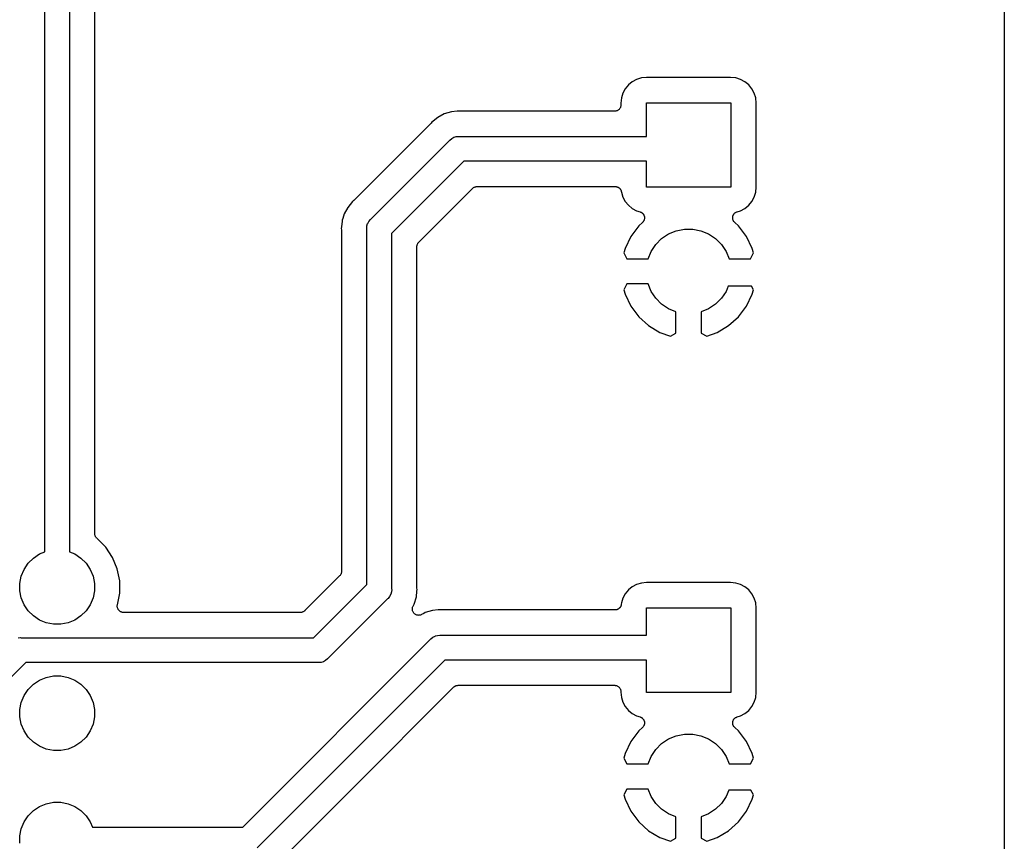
# Model space of a CAD drawing. Extents: x 2.95 to 4.25, y -5.75 to -3.35.
# Tile 4 of 5: x 3.47 to 4.25, y -4.65 to -4. Entities that reach past the tile are written whole.
import ezdxf

# ---------------------------------------------------------------- set-up
doc = ezdxf.new("R2010")
doc.units = 0
doc.header["$MEASUREMENT"] = 0
doc.layers.add('BLACK', color=7, linetype='CONTINUOUS')

msp = doc.modelspace()

# ---------------------------------------------------------------- linework, layer by layer
at = {"layer": 'BLACK', "linetype": 'CONTINUOUS'}
for p, q in [((4.25, -3.355), (4.25, -5.745)), ((3.49016, -4.42212), (3.49016, -3.80048)), ((3.50984, -3.80408), (3.50984, -4.42212)), ((3.52984, -4.40773), (3.52984, -3.81443)), ((3.96678, -4.04641), (3.96261, -4.04682)), ((4.03322, -4.04641), (3.96678, -4.04641)), ((4.03739, -4.04682), (4.03322, -4.04641)), ((3.95232, -4.05232), (3.94983, -4.05537)), ((3.95537, -4.04983), (3.95232, -4.05232)), ((3.95884, -4.04797), (3.95537, -4.04983)), ((3.96261, -4.04682), (3.95884, -4.04797)), ((4.04116, -4.04797), (4.03739, -4.04682)), ((4.04463, -4.04983), (4.04116, -4.04797)), ((4.04768, -4.05232), (4.04463, -4.04983)), ((4.05017, -4.05537), (4.04768, -4.05232)), ((3.94797, -4.05884), (3.94682, -4.06261)), ((3.94983, -4.05537), (3.94797, -4.05884)), ((4.05203, -4.05884), (4.05017, -4.05537)), ((4.05318, -4.06261), (4.05203, -4.05884)), ((3.94616, -4.06965), (3.94602, -4.0701)), ((3.94631, -4.0692), (3.94616, -4.06965)), ((3.94636, -4.0687), (3.94631, -4.06916)), ((3.94631, -4.06916), (3.94631, -4.06918)), ((3.94631, -4.06918), (3.94631, -4.0692)), ((3.94641, -4.06823), (3.94636, -4.0687)), ((3.94682, -4.06261), (3.94641, -4.06678)), ((3.94641, -4.06678), (3.94641, -4.06816)), ((3.94641, -4.06816), (3.94641, -4.06819)), ((3.94641, -4.06819), (3.94641, -4.06819)), ((3.94641, -4.06819), (3.94641, -4.06819)), ((3.94641, -4.06819), (3.94641, -4.06823)), ((3.96654, -4.09316), (3.96654, -4.06654)), ((3.96654, -4.06654), (4.03346, -4.06654)), ((4.03346, -4.06654), (4.03346, -4.13346)), ((4.05359, -4.06678), (4.05318, -4.06261)), ((4.05359, -4.13322), (4.05359, -4.06678)), ((3.80652, -4.0753), (3.80134, -4.07807)), ((3.81215, -4.07359), (3.80652, -4.0753)), ((3.81677, -4.07313), (3.81215, -4.07359)), ((3.81678, -4.07313), (3.81677, -4.07313)), ((3.818, -4.07301), (3.81678, -4.07313)), ((3.81922, -4.07313), (3.818, -4.07301)), ((3.81943, -4.07313), (3.81922, -4.07313)), ((3.81964, -4.07316), (3.81943, -4.07313)), ((3.81971, -4.07316), (3.81964, -4.07316)), ((3.94141, -4.07316), (3.81971, -4.07316)), ((3.94188, -4.07311), (3.94141, -4.07316)), ((3.94235, -4.07307), (3.94188, -4.07311)), ((3.94237, -4.07306), (3.94235, -4.07307)), ((3.94239, -4.07306), (3.94237, -4.07306)), ((3.94284, -4.07293), (3.94239, -4.07306)), ((3.94329, -4.07279), (3.94284, -4.07293)), ((3.9433, -4.07279), (3.94329, -4.07279)), ((3.94332, -4.07278), (3.9433, -4.07279)), ((3.94374, -4.07256), (3.94332, -4.07278)), ((3.94415, -4.07234), (3.94374, -4.07256)), ((3.94417, -4.07233), (3.94415, -4.07234)), ((3.94418, -4.07232), (3.94417, -4.07233)), ((3.94455, -4.07202), (3.94418, -4.07232)), ((3.94491, -4.07173), (3.94455, -4.07202)), ((3.94492, -4.07172), (3.94491, -4.07173)), ((3.94494, -4.07171), (3.94492, -4.07172)), ((3.94524, -4.07134), (3.94494, -4.07171)), ((3.94554, -4.07098), (3.94524, -4.07134)), ((3.94555, -4.07097), (3.94554, -4.07098)), ((3.94556, -4.07095), (3.94555, -4.07097)), ((3.94578, -4.07054), (3.94556, -4.07095)), ((3.94601, -4.07013), (3.94578, -4.07054)), ((3.94602, -4.07011), (3.94601, -4.07013)), ((3.94602, -4.0701), (3.94602, -4.07011)), ((3.79569, -4.08311), (3.73511, -4.14369)), ((3.79582, -4.08295), (3.79569, -4.08311)), ((3.79597, -4.0828), (3.79582, -4.08295)), ((3.79602, -4.08274), (3.79597, -4.0828)), ((3.7968, -4.0818), (3.79602, -4.08274)), ((3.79774, -4.08102), (3.7968, -4.0818)), ((3.79775, -4.08102), (3.79774, -4.08102)), ((3.80134, -4.07807), (3.79775, -4.08102)), ((3.81514, -4.09358), (3.81607, -4.0933)), ((3.81607, -4.0933), (3.818, -4.09311)), ((3.818, -4.09311), (3.81848, -4.09316)), ((3.81848, -4.09316), (3.96654, -4.09316)), ((3.74838, -4.1587), (3.8107, -4.09638)), ((3.8107, -4.09638), (3.81101, -4.09601)), ((3.81101, -4.09601), (3.81251, -4.09478)), ((3.81251, -4.09478), (3.81422, -4.09386)), ((3.81422, -4.09386), (3.81514, -4.09358)), ((3.82208, -4.11284), (3.76484, -4.17008)), ((3.96654, -4.11284), (3.82208, -4.11284)), ((3.96654, -4.13346), (3.96654, -4.11284)), ((3.78631, -4.1769), (3.8289, -4.13431)), ((3.8289, -4.13431), (3.82891, -4.1343)), ((3.82891, -4.13429), (3.82895, -4.13426)), ((3.82891, -4.1343), (3.82891, -4.13429)), ((3.82891, -4.13429), (3.82891, -4.13429)), ((3.82895, -4.13426), (3.82931, -4.13397)), ((3.82931, -4.13397), (3.82967, -4.13368)), ((3.82967, -4.13368), (3.82969, -4.13367)), ((3.82969, -4.13367), (3.82971, -4.13365)), ((3.82971, -4.13365), (3.83012, -4.13344)), ((3.83012, -4.13344), (3.83053, -4.13322)), ((3.83053, -4.13322), (3.83055, -4.13321)), ((3.83055, -4.13321), (3.83058, -4.1332)), ((3.83058, -4.1332), (3.83102, -4.13307)), ((3.83102, -4.13307), (3.83146, -4.13294)), ((3.83146, -4.13294), (3.83149, -4.13294)), ((3.83149, -4.13294), (3.83151, -4.13293)), ((3.83151, -4.13293), (3.83197, -4.13289)), ((3.83197, -4.13289), (3.83243, -4.13284)), ((3.83243, -4.13284), (3.94185, -4.13284)), ((3.94185, -4.13284), (3.94192, -4.13284)), ((3.94192, -4.13284), (3.94214, -4.13287)), ((3.94214, -4.13287), (3.94237, -4.13287)), ((3.94237, -4.13287), (3.94262, -4.13292)), ((3.94262, -4.13292), (3.94289, -4.13295)), ((3.94289, -4.13295), (3.9431, -4.13302)), ((3.9431, -4.13302), (3.94332, -4.13307)), ((3.94332, -4.13307), (3.94356, -4.13317)), ((3.94356, -4.13317), (3.94382, -4.13325)), ((3.94382, -4.13325), (3.94401, -4.13336)), ((3.94401, -4.13336), (3.94422, -4.13344)), ((3.94422, -4.13344), (3.94444, -4.13359)), ((3.94444, -4.13359), (3.94467, -4.13372)), ((3.94467, -4.13372), (3.94484, -4.13386)), ((3.94484, -4.13386), (3.94503, -4.13399)), ((3.94503, -4.13399), (3.94522, -4.13418)), ((3.94522, -4.13418), (3.94542, -4.13434)), ((3.94542, -4.13434), (3.94556, -4.13452)), ((3.94556, -4.13452), (3.94572, -4.13468)), ((3.94572, -4.13468), (3.94586, -4.1349)), ((3.94586, -4.1349), (3.94603, -4.1351)), ((3.94603, -4.1351), (3.94613, -4.13531)), ((3.94613, -4.13531), (3.94626, -4.13549)), ((3.94626, -4.13549), (3.94636, -4.13574)), ((3.94636, -4.13574), (3.94648, -4.13597)), ((3.94648, -4.13597), (3.94655, -4.13619)), ((3.94655, -4.13619), (3.94663, -4.1364)), ((3.94663, -4.1364), (3.94668, -4.13665)), ((3.94668, -4.13665), (3.94676, -4.13691)), ((3.94676, -4.13691), (3.94678, -4.13713)), ((3.94678, -4.13713), (3.94682, -4.13735)), ((3.94682, -4.13735), (3.94682, -4.13739)), ((3.94682, -4.13739), (3.94797, -4.14116)), ((4.03346, -4.13346), (3.96654, -4.13346)), ((4.05203, -4.14116), (4.05318, -4.13739)), ((4.05318, -4.13739), (4.05359, -4.13322)), ((3.7338, -4.1448), (3.73007, -4.14934)), ((3.73475, -4.14402), (3.7338, -4.1448)), ((3.73489, -4.14387), (3.73475, -4.14402)), ((3.73506, -4.14374), (3.73489, -4.14387)), ((3.73511, -4.14369), (3.73506, -4.14374)), ((3.94797, -4.14116), (3.94983, -4.14463)), ((3.94983, -4.14463), (3.95232, -4.14768)), ((3.95232, -4.14768), (3.95537, -4.15017)), ((4.04463, -4.15017), (4.04768, -4.14768)), ((4.04768, -4.14768), (4.05017, -4.14463)), ((4.05017, -4.14463), (4.05203, -4.14116)), ((3.7273, -4.15452), (3.7262, -4.15812)), ((3.73007, -4.14934), (3.7273, -4.15452)), ((3.95537, -4.15017), (3.95884, -4.15203)), ((3.95884, -4.15203), (3.96155, -4.15285)), ((3.96155, -4.15285), (3.96162, -4.15287)), ((3.96162, -4.15287), (3.96195, -4.15302)), ((3.96195, -4.15302), (3.96229, -4.15314)), ((3.96229, -4.15314), (3.96239, -4.15321)), ((3.96239, -4.15321), (3.96251, -4.15326)), ((3.96251, -4.15326), (3.96281, -4.15346)), ((3.96281, -4.15346), (3.96312, -4.15365)), ((3.96312, -4.15365), (3.96321, -4.15374)), ((3.96321, -4.15374), (3.96332, -4.15381)), ((3.96332, -4.15381), (3.96357, -4.15407)), ((3.96357, -4.15407), (3.96383, -4.15431)), ((3.96383, -4.15431), (3.96391, -4.15442)), ((3.96391, -4.15442), (3.964, -4.15451)), ((3.964, -4.15451), (3.9642, -4.15481)), ((3.9642, -4.15481), (3.96441, -4.1551)), ((3.96441, -4.1551), (3.96446, -4.15522)), ((3.96446, -4.15522), (3.96453, -4.15533)), ((3.96453, -4.15533), (3.96467, -4.15566)), ((3.96467, -4.15566), (3.96482, -4.15599)), ((4.03521, -4.15592), (4.03536, -4.1556)), ((4.03536, -4.1556), (4.0355, -4.15526)), ((4.0355, -4.15526), (4.03557, -4.15516)), ((4.03557, -4.15516), (4.03563, -4.15504)), ((4.03563, -4.15504), (4.03584, -4.15475)), ((4.03584, -4.15475), (4.03605, -4.15445)), ((4.03605, -4.15445), (4.03614, -4.15436)), ((4.03614, -4.15436), (4.03621, -4.15426)), ((4.03621, -4.15426), (4.03648, -4.15402)), ((4.03648, -4.15402), (4.03674, -4.15377)), ((4.03674, -4.15377), (4.03684, -4.1537)), ((4.03684, -4.1537), (4.03694, -4.15361)), ((4.03694, -4.15361), (4.03725, -4.15343)), ((4.03725, -4.15343), (4.03755, -4.15322)), ((4.03755, -4.15322), (4.03767, -4.15318)), ((4.03767, -4.15318), (4.03778, -4.15311)), ((4.03778, -4.15311), (4.03812, -4.15299)), ((4.03812, -4.15299), (4.03845, -4.15285)), ((4.03845, -4.15285), (4.04116, -4.15203)), ((4.04116, -4.15203), (4.04463, -4.15017)), ((3.72559, -4.16015), (3.72513, -4.16478)), ((3.72577, -4.15955), (3.72559, -4.16015)), ((3.7262, -4.15812), (3.72577, -4.15955)), ((3.72577, -4.15955), (3.72577, -4.15955)), ((3.7262, -4.15812), (3.7262, -4.15812)), ((3.7453, -4.16407), (3.74586, -4.16222)), ((3.74586, -4.16222), (3.74597, -4.16202)), ((3.74597, -4.16202), (3.74678, -4.16051)), ((3.74678, -4.16051), (3.74801, -4.15901)), ((3.74801, -4.15901), (3.74838, -4.1587)), ((3.96344, -4.16135), (3.9605, -4.164)), ((3.96369, -4.16108), (3.96344, -4.16135)), ((3.96395, -4.16083), (3.96369, -4.16108)), ((3.96402, -4.16072), (3.96395, -4.16083)), ((3.9641, -4.16063), (3.96402, -4.16072)), ((3.96429, -4.16032), (3.9641, -4.16063)), ((3.96449, -4.16002), (3.96429, -4.16032)), ((3.96454, -4.1599), (3.96449, -4.16002)), ((3.96461, -4.15979), (3.96454, -4.1599)), ((3.96473, -4.15945), (3.96461, -4.15979)), ((3.96487, -4.15912), (3.96473, -4.15945)), ((3.96482, -4.15599), (3.96485, -4.15611)), ((3.96485, -4.15611), (3.9649, -4.15623)), ((3.9649, -4.159), (3.96487, -4.15912)), ((3.9649, -4.15623), (3.96496, -4.15659)), ((3.96494, -4.15888), (3.9649, -4.159)), ((3.965, -4.15852), (3.96494, -4.15888)), ((3.96496, -4.15659), (3.96505, -4.15694)), ((3.96507, -4.15817), (3.965, -4.15852)), ((3.96505, -4.15694), (3.96505, -4.15706)), ((3.96505, -4.15706), (3.96508, -4.15719)), ((3.96508, -4.15719), (3.96507, -4.15755)), ((3.96507, -4.15755), (3.96509, -4.15791)), ((3.96509, -4.15791), (3.96507, -4.15804)), ((3.96507, -4.15804), (3.96507, -4.15817)), ((4.03491, -4.15784), (4.03493, -4.15748)), ((4.03492, -4.15797), (4.03491, -4.15784)), ((4.03492, -4.1581), (4.03492, -4.15797)), ((4.03499, -4.15845), (4.03492, -4.1581)), ((4.03493, -4.15712), (4.03496, -4.157)), ((4.03493, -4.15748), (4.03493, -4.15712)), ((4.03496, -4.15687), (4.03505, -4.15652)), ((4.03496, -4.157), (4.03496, -4.15687)), ((4.03504, -4.15881), (4.03499, -4.15845)), ((4.03508, -4.15893), (4.03504, -4.15881)), ((4.03505, -4.15652), (4.03512, -4.15616)), ((4.03511, -4.15905), (4.03508, -4.15893)), ((4.03524, -4.15939), (4.03511, -4.15905)), ((4.03512, -4.15616), (4.03517, -4.15605)), ((4.03517, -4.15605), (4.03521, -4.15592)), ((4.03536, -4.15973), (4.03524, -4.15939)), ((4.03543, -4.15984), (4.03536, -4.15973)), ((4.03547, -4.15996), (4.03543, -4.15984)), ((4.03567, -4.16026), (4.03547, -4.15996)), ((4.03586, -4.16057), (4.03567, -4.16026)), ((4.03594, -4.16067), (4.03586, -4.16057)), ((4.03601, -4.16077), (4.03594, -4.16067)), ((4.03626, -4.16103), (4.03601, -4.16077)), ((4.0365, -4.1613), (4.03626, -4.16103)), ((4.03656, -4.16135), (4.0365, -4.1613)), ((4.0395, -4.164), (4.03656, -4.16135)), ((3.72513, -4.16478), (3.72501, -4.166)), ((3.72501, -4.166), (3.72513, -4.16722)), ((3.72513, -4.16478), (3.72513, -4.16478)), ((3.72513, -4.16722), (3.72514, -4.16729)), ((3.72514, -4.16729), (3.72514, -4.1675)), ((3.72514, -4.1675), (3.72516, -4.16771)), ((3.72516, -4.16771), (3.72516, -4.43757)), ((3.74511, -4.166), (3.7453, -4.16407)), ((3.74516, -4.16648), (3.74511, -4.166)), ((3.74516, -4.44792), (3.74516, -4.16648)), ((3.76484, -4.17008), (3.76484, -4.45152)), ((3.9605, -4.164), (3.95424, -4.1724)), ((3.97867, -4.17401), (3.98415, -4.17034)), ((3.98415, -4.17034), (3.99024, -4.16782)), ((3.99024, -4.16782), (3.9967, -4.16654)), ((3.9967, -4.16654), (4.0033, -4.16654)), ((4.0033, -4.16654), (4.00976, -4.16782)), ((4.00976, -4.16782), (4.01585, -4.17034)), ((4.01585, -4.17034), (4.02133, -4.17401)), ((4.04576, -4.1724), (4.0395, -4.164)), ((3.78495, -4.17939), (3.78509, -4.17895)), ((3.78509, -4.17895), (3.78523, -4.17851)), ((3.78523, -4.17851), (3.78524, -4.17849)), ((3.78524, -4.17849), (3.78525, -4.17846)), ((3.78525, -4.17846), (3.78547, -4.17806)), ((3.78547, -4.17806), (3.78569, -4.17765)), ((3.78569, -4.17765), (3.7857, -4.17763)), ((3.7857, -4.17763), (3.78572, -4.17761)), ((3.78572, -4.17761), (3.78601, -4.17725)), ((3.78601, -4.17725), (3.78631, -4.1769)), ((3.95424, -4.1724), (3.94968, -4.18196)), ((3.97034, -4.18415), (3.97401, -4.17867)), ((3.97401, -4.17867), (3.97867, -4.17401)), ((4.02133, -4.17401), (4.02599, -4.17867)), ((4.02599, -4.17867), (4.02966, -4.18415)), ((4.05032, -4.18196), (4.04576, -4.1724)), ((3.78484, -4.18036), (3.78489, -4.1799)), ((3.78484, -4.18041), (3.78484, -4.18036)), ((3.78484, -4.18042), (3.78484, -4.18041)), ((3.78484, -4.18041), (3.78484, -4.18041)), ((3.78484, -4.18043), (3.78484, -4.18042)), ((3.78484, -4.45029), (3.78484, -4.18043)), ((3.78489, -4.1799), (3.78494, -4.17944)), ((3.78494, -4.17944), (3.78495, -4.17942)), ((3.78495, -4.17942), (3.78495, -4.17939)), ((3.94968, -4.18196), (3.94863, -4.18543)), ((3.94863, -4.18543), (3.95104, -4.19)), ((3.96792, -4.19), (3.97034, -4.18415)), ((4.02966, -4.18415), (4.03208, -4.19)), ((4.04896, -4.19), (4.05137, -4.18543)), ((4.05137, -4.18543), (4.05032, -4.18196)), ((3.95104, -4.19), (3.96792, -4.19)), ((4.03208, -4.19), (4.04896, -4.19)), ((3.95104, -4.21), (3.94863, -4.21457)), ((3.96792, -4.21), (3.95104, -4.21)), ((3.97034, -4.21585), (3.96792, -4.21)), ((3.94863, -4.21457), (3.94968, -4.21804)), ((3.94968, -4.21804), (3.95424, -4.2276)), ((3.97401, -4.22133), (3.97034, -4.21585)), ((4.02966, -4.21585), (4.02599, -4.22133)), ((4.03132, -4.21184), (4.02966, -4.21585)), ((4.04993, -4.21184), (4.03132, -4.21184)), ((4.04576, -4.2276), (4.05032, -4.21804)), ((4.05137, -4.21457), (4.04993, -4.21184)), ((4.05032, -4.21804), (4.05137, -4.21457)), ((3.97867, -4.22599), (3.97401, -4.22133)), ((4.02599, -4.22133), (4.02133, -4.22599)), ((3.95424, -4.2276), (3.9605, -4.236)), ((3.98415, -4.22966), (3.97867, -4.22599)), ((3.99, -4.23208), (3.98415, -4.22966)), ((3.99, -4.24898), (3.99, -4.23208)), ((4.01585, -4.22966), (4.01, -4.23208)), ((4.01, -4.23208), (4.01, -4.24898)), ((4.02133, -4.22599), (4.01585, -4.22966)), ((4.0395, -4.236), (4.04576, -4.2276)), ((3.9605, -4.236), (3.96828, -4.24301)), ((4.03172, -4.24301), (4.0395, -4.236)), ((3.96828, -4.24301), (3.97728, -4.24837)), ((3.97728, -4.24837), (3.98556, -4.25131)), ((3.98556, -4.25131), (3.99, -4.24898)), ((4.01, -4.24898), (4.01444, -4.25131)), ((4.01444, -4.25131), (4.02272, -4.24837)), ((4.02272, -4.24837), (4.03172, -4.24301)), ((3.52989, -4.40819), (3.52984, -4.40773)), ((3.52993, -4.40865), (3.52989, -4.40819)), ((3.52994, -4.40867), (3.52993, -4.40865)), ((3.52994, -4.4087), (3.52994, -4.40867)), ((3.53007, -4.40914), (3.52994, -4.4087)), ((3.5302, -4.40959), (3.53007, -4.40914)), ((3.53021, -4.40961), (3.5302, -4.40959)), ((3.53022, -4.40963), (3.53021, -4.40961)), ((3.53044, -4.41004), (3.53022, -4.40963)), ((3.53065, -4.41045), (3.53044, -4.41004)), ((3.53067, -4.41047), (3.53065, -4.41045)), ((3.53068, -4.4105), (3.53067, -4.41047)), ((3.53097, -4.41085), (3.53068, -4.4105)), ((3.53126, -4.41121), (3.53097, -4.41085)), ((3.53129, -4.41125), (3.53126, -4.41121)), ((3.5313, -4.41125), (3.53129, -4.41125)), ((3.53129, -4.41125), (3.53129, -4.41125)), ((3.53131, -4.41126), (3.5313, -4.41125)), ((3.53847, -4.41843), (3.53131, -4.41126)), ((3.54389, -4.42654), (3.53847, -4.41843)), ((3.47706, -4.43118), (3.48118, -4.42706)), ((3.48118, -4.42706), (3.48601, -4.42383)), ((3.48601, -4.42383), (3.49016, -4.42212)), ((3.50984, -4.42212), (3.51399, -4.42383)), ((3.51399, -4.42383), (3.51882, -4.42706)), ((3.51882, -4.42706), (3.52294, -4.43118)), ((3.54762, -4.43555), (3.54389, -4.42654)), ((3.47161, -4.44139), (3.47383, -4.43601)), ((3.47383, -4.43601), (3.47706, -4.43118)), ((3.52294, -4.43118), (3.52617, -4.43601)), ((3.52617, -4.43601), (3.52839, -4.44139)), ((3.54953, -4.44512), (3.54762, -4.43555)), ((3.47047, -4.44709), (3.47161, -4.44139)), ((3.52839, -4.44139), (3.52953, -4.44709)), ((3.72369, -4.4411), (3.6961, -4.46869)), ((3.72399, -4.44075), (3.72369, -4.4411)), ((3.72428, -4.44039), (3.72399, -4.44075)), ((3.7243, -4.44037), (3.72428, -4.44039)), ((3.72431, -4.44035), (3.7243, -4.44037)), ((3.72453, -4.43994), (3.72431, -4.44035)), ((3.72475, -4.43954), (3.72453, -4.43994)), ((3.72476, -4.43951), (3.72475, -4.43954)), ((3.72477, -4.43949), (3.72476, -4.43951)), ((3.72491, -4.43905), (3.72477, -4.43949)), ((3.72505, -4.43861), (3.72491, -4.43905)), ((3.72506, -4.43856), (3.72505, -4.43858)), ((3.72505, -4.43858), (3.72505, -4.43861)), ((3.72511, -4.4381), (3.72506, -4.43856)), ((3.72516, -4.43764), (3.72511, -4.4381)), ((3.72516, -4.43757), (3.72516, -4.43758)), ((3.72516, -4.43758), (3.72516, -4.43759)), ((3.72516, -4.43759), (3.72516, -4.43759)), ((3.72516, -4.43759), (3.72516, -4.43764)), ((3.47047, -4.45291), (3.47047, -4.44709)), ((3.52953, -4.44709), (3.52953, -4.45291)), ((3.54953, -4.45488), (3.54953, -4.44512)), ((3.70292, -4.49016), (3.74516, -4.44792)), ((3.76489, -4.452), (3.7647, -4.45393)), ((3.76484, -4.45152), (3.76489, -4.452)), ((3.78486, -4.4505), (3.78484, -4.45029)), ((3.78486, -4.45071), (3.78486, -4.4505)), ((3.78487, -4.45078), (3.78486, -4.45071)), ((3.78499, -4.452), (3.78487, -4.45078)), ((3.78487, -4.45322), (3.78499, -4.452)), ((3.95537, -4.44983), (3.95232, -4.45232)), ((3.95884, -4.44797), (3.95537, -4.44983)), ((3.96261, -4.44682), (3.95884, -4.44797)), ((3.96678, -4.44641), (3.96261, -4.44682)), ((4.03322, -4.44641), (3.96678, -4.44641)), ((4.03739, -4.44682), (4.03322, -4.44641)), ((4.04116, -4.44797), (4.03739, -4.44682)), ((4.04463, -4.44983), (4.04116, -4.44797)), ((4.04768, -4.45232), (4.04463, -4.44983)), ((3.47161, -4.45861), (3.47047, -4.45291)), ((3.47383, -4.46399), (3.47161, -4.45861)), ((3.52839, -4.45861), (3.52617, -4.46399)), ((3.52953, -4.45291), (3.52839, -4.45861)), ((3.54768, -4.46418), (3.54953, -4.45488)), ((3.76162, -4.4593), (3.7143, -4.50662)), ((3.76199, -4.45899), (3.76162, -4.4593)), ((3.76322, -4.45749), (3.76199, -4.45899)), ((3.76414, -4.45578), (3.76322, -4.45749)), ((3.76419, -4.45561), (3.76414, -4.45578)), ((3.7647, -4.45393), (3.76419, -4.45561)), ((3.7827, -4.46348), (3.78441, -4.45785)), ((3.78441, -4.45785), (3.78487, -4.45322)), ((3.78487, -4.45322), (3.78487, -4.45322)), ((3.94797, -4.45884), (3.94682, -4.46261)), ((3.94983, -4.45537), (3.94797, -4.45884)), ((3.95232, -4.45232), (3.94983, -4.45537)), ((4.05017, -4.45537), (4.04768, -4.45232)), ((4.05203, -4.45884), (4.05017, -4.45537)), ((4.05318, -4.46261), (4.05203, -4.45884)), ((3.47706, -4.46882), (3.47383, -4.46399)), ((3.52617, -4.46399), (3.52294, -4.46882)), ((3.54758, -4.46512), (3.54763, -4.46465)), ((3.54758, -4.46514), (3.54758, -4.46512)), ((3.54758, -4.46515), (3.54758, -4.46514)), ((3.54763, -4.46563), (3.54758, -4.46515)), ((3.54763, -4.46465), (3.54768, -4.46418)), ((3.54767, -4.46609), (3.54763, -4.46563)), ((3.54767, -4.46611), (3.54767, -4.46609)), ((3.54768, -4.46612), (3.54767, -4.46611)), ((3.54781, -4.46658), (3.54768, -4.46612)), ((3.54794, -4.46703), (3.54781, -4.46658)), ((3.54795, -4.46704), (3.54794, -4.46703)), ((3.54796, -4.46706), (3.54795, -4.46704)), ((3.54818, -4.46748), (3.54796, -4.46706)), ((3.5484, -4.4679), (3.54818, -4.46748)), ((3.78127, -4.46791), (3.78128, -4.46742)), ((3.78128, -4.46693), (3.78138, -4.46645)), ((3.78128, -4.46694), (3.78128, -4.46693)), ((3.78128, -4.46695), (3.78128, -4.46694)), ((3.78128, -4.46742), (3.78128, -4.46695)), ((3.78138, -4.46645), (3.78147, -4.46599)), ((3.78147, -4.46598), (3.78166, -4.46553)), ((3.78147, -4.46599), (3.78147, -4.46598)), ((3.78147, -4.46598), (3.78147, -4.46598)), ((3.78166, -4.46553), (3.78184, -4.46509)), ((3.78184, -4.46509), (3.7827, -4.46348)), ((3.94406, -4.46759), (3.94385, -4.46767)), ((3.94428, -4.46745), (3.94406, -4.46759)), ((3.94451, -4.46732), (3.94428, -4.46745)), ((3.94469, -4.46718), (3.94451, -4.46732)), ((3.94488, -4.46706), (3.94469, -4.46718)), ((3.94507, -4.46687), (3.94488, -4.46706)), ((3.94527, -4.46671), (3.94507, -4.46687)), ((3.94541, -4.46653), (3.94527, -4.46671)), ((3.94558, -4.46637), (3.94541, -4.46653)), ((3.94572, -4.46616), (3.94558, -4.46637)), ((3.94589, -4.46595), (3.94572, -4.46616)), ((3.946, -4.46575), (3.94589, -4.46595)), ((3.94613, -4.46557), (3.946, -4.46575)), ((3.94623, -4.46533), (3.94613, -4.46557)), ((3.94636, -4.4651), (3.94623, -4.46533)), ((3.94642, -4.46488), (3.94636, -4.4651)), ((3.94651, -4.46467), (3.94642, -4.46488)), ((3.94657, -4.46441), (3.94651, -4.46467)), ((3.94665, -4.46416), (3.94657, -4.46441)), ((3.94667, -4.46394), (3.94665, -4.46416)), ((3.94672, -4.46372), (3.94667, -4.46394)), ((3.94682, -4.46261), (3.94672, -4.46365)), ((3.94672, -4.46365), (3.94672, -4.46372)), ((3.96654, -4.48816), (3.96654, -4.46654)), ((3.96654, -4.46654), (4.03346, -4.46654)), ((4.03346, -4.46654), (4.03346, -4.53346)), ((4.05359, -4.46678), (4.05318, -4.46261)), ((4.05359, -4.53322), (4.05359, -4.46678)), ((3.48118, -4.47294), (3.47706, -4.46882)), ((3.48601, -4.47617), (3.48118, -4.47294)), ((3.51882, -4.47294), (3.51399, -4.47617)), ((3.52294, -4.46882), (3.51882, -4.47294)), ((3.54841, -4.46791), (3.5484, -4.4679)), ((3.54841, -4.46792), (3.54841, -4.46791)), ((3.54871, -4.46829), (3.54841, -4.46792)), ((3.54901, -4.46866), (3.54871, -4.46829)), ((3.54902, -4.46867), (3.54901, -4.46866)), ((3.54903, -4.46868), (3.54902, -4.46867)), ((3.54939, -4.46898), (3.54903, -4.46868)), ((3.54976, -4.46928), (3.54939, -4.46898)), ((3.54977, -4.46929), (3.54976, -4.46928)), ((3.54978, -4.4693), (3.54977, -4.46929)), ((3.5502, -4.46953), (3.54978, -4.4693)), ((3.55061, -4.46975), (3.5502, -4.46953)), ((3.55063, -4.46976), (3.55061, -4.46975)), ((3.55064, -4.46977), (3.55063, -4.46976)), ((3.55109, -4.4699), (3.55064, -4.46977)), ((3.55154, -4.47005), (3.55109, -4.4699)), ((3.55156, -4.47005), (3.55154, -4.47005)), ((3.55157, -4.47005), (3.55156, -4.47005)), ((3.55204, -4.4701), (3.55157, -4.47005)), ((3.55251, -4.47016), (3.55204, -4.4701)), ((3.55254, -4.47016), (3.55251, -4.47016)), ((3.55258, -4.47016), (3.55254, -4.47016)), ((3.55254, -4.47016), (3.55254, -4.47016)), ((3.55254, -4.47016), (3.55254, -4.47016)), ((3.69257, -4.47016), (3.55258, -4.47016)), ((3.69303, -4.47011), (3.69257, -4.47016)), ((3.69349, -4.47007), (3.69303, -4.47011)), ((3.69351, -4.47006), (3.69349, -4.47007)), ((3.69354, -4.47006), (3.69351, -4.47006)), ((3.69398, -4.46993), (3.69354, -4.47006)), ((3.69442, -4.4698), (3.69398, -4.46993)), ((3.69445, -4.46979), (3.69442, -4.4698)), ((3.69447, -4.46978), (3.69445, -4.46979)), ((3.69488, -4.46956), (3.69447, -4.46978)), ((3.69529, -4.46935), (3.69488, -4.46956)), ((3.69531, -4.46933), (3.69529, -4.46935)), ((3.69533, -4.46932), (3.69531, -4.46933)), ((3.69569, -4.46903), (3.69533, -4.46932)), ((3.69605, -4.46874), (3.69569, -4.46903)), ((3.69609, -4.46871), (3.69605, -4.46874)), ((3.6961, -4.46869), (3.69609, -4.4687)), ((3.69609, -4.4687), (3.69609, -4.46871)), ((3.69609, -4.46871), (3.69609, -4.46871)), ((3.78128, -4.46791), (3.78127, -4.46791)), ((3.78128, -4.46792), (3.78128, -4.46791)), ((3.78137, -4.4684), (3.78128, -4.46792)), ((3.78146, -4.46887), (3.78137, -4.4684)), ((3.78146, -4.46888), (3.78146, -4.46887)), ((3.78146, -4.46887), (3.78146, -4.46887)), ((3.78164, -4.46932), (3.78146, -4.46888)), ((3.78183, -4.46977), (3.78164, -4.46932)), ((3.78183, -4.46978), (3.78183, -4.46977)), ((3.7821, -4.47018), (3.78183, -4.46978)), ((3.78183, -4.46978), (3.78183, -4.46978)), ((3.78236, -4.47059), (3.7821, -4.47018)), ((3.78237, -4.47059), (3.78236, -4.47059)), ((3.78237, -4.4706), (3.78237, -4.47059)), ((3.78271, -4.47094), (3.78237, -4.4706)), ((3.78305, -4.47128), (3.78271, -4.47094)), ((3.78305, -4.47129), (3.78305, -4.47128)), ((3.78306, -4.47129), (3.78305, -4.47129)), ((3.78346, -4.47156), (3.78306, -4.47129)), ((3.78385, -4.47183), (3.78346, -4.47156)), ((3.78386, -4.47183), (3.78385, -4.47183)), ((3.78386, -4.47184), (3.78386, -4.47183)), ((3.78431, -4.47203), (3.78386, -4.47184)), ((3.78475, -4.47221), (3.78431, -4.47203)), ((3.78476, -4.47221), (3.78475, -4.47221)), ((3.78476, -4.47222), (3.78476, -4.47221)), ((3.78524, -4.47232), (3.78476, -4.47222)), ((3.78571, -4.47241), (3.78524, -4.47232)), ((3.78572, -4.47242), (3.78571, -4.47241)), ((3.78571, -4.47241), (3.78571, -4.47241)), ((3.7862, -4.47242), (3.78572, -4.47242)), ((3.78668, -4.47243), (3.7862, -4.47242)), ((3.78669, -4.47242), (3.78668, -4.47243)), ((3.78717, -4.47234), (3.78669, -4.47242)), ((3.78669, -4.47242), (3.78669, -4.47242)), ((3.78764, -4.47225), (3.78717, -4.47234)), ((3.78765, -4.47225), (3.78764, -4.47225)), ((3.7881, -4.47206), (3.78765, -4.47224)), ((3.78765, -4.47224), (3.78765, -4.47225)), ((3.78855, -4.47189), (3.7881, -4.47206)), ((3.78856, -4.47188), (3.78855, -4.47189)), ((3.78861, -4.47185), (3.78856, -4.47188)), ((3.78856, -4.47188), (3.78856, -4.47188)), ((3.78856, -4.47188), (3.78856, -4.47188)), ((3.79031, -4.47095), (3.78861, -4.47185)), ((3.79152, -4.4703), (3.79031, -4.47095)), ((3.79715, -4.46859), (3.79152, -4.4703)), ((3.80177, -4.46813), (3.79715, -4.46859)), ((3.80178, -4.46813), (3.80177, -4.46813)), ((3.803, -4.46801), (3.80178, -4.46813)), ((3.80422, -4.46813), (3.803, -4.46801)), ((3.80443, -4.46813), (3.80422, -4.46813)), ((3.80464, -4.46816), (3.80443, -4.46813)), ((3.80471, -4.46816), (3.80464, -4.46816)), ((3.94175, -4.46816), (3.80471, -4.46816)), ((3.94197, -4.46814), (3.94175, -4.46816)), ((3.9422, -4.46814), (3.94197, -4.46814)), ((3.94246, -4.46809), (3.9422, -4.46814)), ((3.94272, -4.46806), (3.94246, -4.46809)), ((3.94293, -4.468), (3.94272, -4.46806)), ((3.94316, -4.46795), (3.94293, -4.468)), ((3.9434, -4.46786), (3.94316, -4.46795)), ((3.94365, -4.46778), (3.9434, -4.46786)), ((3.94385, -4.46767), (3.94365, -4.46778)), ((3.49139, -4.47839), (3.48601, -4.47617)), ((3.49709, -4.47953), (3.49139, -4.47839)), ((3.50291, -4.47953), (3.49709, -4.47953)), ((3.50861, -4.47839), (3.50291, -4.47953)), ((3.51399, -4.47617), (3.50861, -4.47839)), ((3.46907, -4.4903), (3.471, -4.49011)), ((3.471, -4.49011), (3.47148, -4.49016)), ((3.47148, -4.49016), (3.70292, -4.49016)), ((3.79601, -4.49101), (3.79751, -4.48978)), ((3.79751, -4.48978), (3.79922, -4.48886)), ((3.79922, -4.48886), (3.79953, -4.48877)), ((3.79953, -4.48877), (3.80107, -4.4883)), ((3.80107, -4.4883), (3.803, -4.48811)), ((3.803, -4.48811), (3.80348, -4.48816)), ((3.80348, -4.48816), (3.96654, -4.48816)), ((3.64692, -4.64016), (3.7957, -4.49138)), ((3.7957, -4.49138), (3.79601, -4.49101)), ((3.47508, -4.50984), (3.45884, -4.52608)), ((3.70652, -4.50984), (3.47508, -4.50984)), ((3.80708, -4.50784), (3.6583, -4.65662)), ((3.707, -4.50989), (3.70652, -4.50984)), ((3.70893, -4.5097), (3.707, -4.50989)), ((3.71078, -4.50914), (3.70893, -4.5097)), ((3.71249, -4.50822), (3.71078, -4.50914)), ((3.71399, -4.50699), (3.71249, -4.50822)), ((3.7143, -4.50662), (3.71399, -4.50699)), ((3.96654, -4.50784), (3.80708, -4.50784)), ((3.96654, -4.53346), (3.96654, -4.50784)), ((3.48601, -4.52383), (3.49139, -4.52161)), ((3.49139, -4.52161), (3.49709, -4.52047)), ((3.49709, -4.52047), (3.50291, -4.52047)), ((3.50291, -4.52047), (3.50861, -4.52161)), ((3.50861, -4.52161), (3.51399, -4.52383)), ((3.47706, -4.53118), (3.48118, -4.52706)), ((3.48118, -4.52706), (3.48601, -4.52383)), ((3.51399, -4.52383), (3.51882, -4.52706)), ((3.51882, -4.52706), (3.52294, -4.53118)), ((3.73269, -4.61052), (3.8139, -4.52931)), ((3.8139, -4.52931), (3.81391, -4.5293)), ((3.81391, -4.52929), (3.81395, -4.52926)), ((3.81391, -4.5293), (3.81391, -4.52929)), ((3.81391, -4.52929), (3.81391, -4.52929)), ((3.81395, -4.52926), (3.81431, -4.52897)), ((3.81431, -4.52897), (3.81467, -4.52868)), ((3.81467, -4.52868), (3.81469, -4.52867)), ((3.81469, -4.52867), (3.81471, -4.52865)), ((3.81471, -4.52865), (3.81512, -4.52844)), ((3.81512, -4.52844), (3.81553, -4.52822)), ((3.81553, -4.52822), (3.81555, -4.52821)), ((3.81555, -4.52821), (3.81558, -4.5282)), ((3.81558, -4.5282), (3.81602, -4.52807)), ((3.81602, -4.52807), (3.81646, -4.52794)), ((3.81646, -4.52794), (3.81649, -4.52794)), ((3.81649, -4.52794), (3.81651, -4.52793)), ((3.81651, -4.52793), (3.81697, -4.52789)), ((3.81697, -4.52789), (3.81743, -4.52784)), ((3.81743, -4.52784), (3.94141, -4.52784)), ((3.94141, -4.52784), (3.94145, -4.52784)), ((3.94145, -4.52784), (3.94145, -4.52784)), ((3.94145, -4.52784), (3.94145, -4.52784)), ((3.94145, -4.52784), (3.94148, -4.52784)), ((3.94148, -4.52784), (3.94195, -4.5279)), ((3.94195, -4.5279), (3.94242, -4.52794)), ((3.94242, -4.52794), (3.94244, -4.52795)), ((3.94244, -4.52795), (3.94245, -4.52795)), ((3.94245, -4.52795), (3.9429, -4.52809)), ((3.9429, -4.52809), (3.94335, -4.52823)), ((3.94335, -4.52823), (3.94337, -4.52824)), ((3.94337, -4.52824), (3.94338, -4.52825)), ((3.94338, -4.52825), (3.9438, -4.52847)), ((3.9438, -4.52847), (3.94421, -4.5287)), ((3.94421, -4.5287), (3.94422, -4.52871)), ((3.94422, -4.52871), (3.94424, -4.52872)), ((3.94424, -4.52872), (3.9446, -4.52902)), ((3.9446, -4.52902), (3.94496, -4.52932)), ((3.94496, -4.52932), (3.94497, -4.52933)), ((3.94497, -4.52933), (3.94499, -4.52934)), ((3.94499, -4.52934), (3.94528, -4.52971)), ((3.94528, -4.52971), (3.94558, -4.53008)), ((3.47161, -4.54139), (3.47383, -4.53601)), ((3.47383, -4.53601), (3.47706, -4.53118)), ((3.52294, -4.53118), (3.52617, -4.53601)), ((3.52617, -4.53601), (3.52839, -4.54139)), ((3.94558, -4.53008), (3.94559, -4.53009)), ((3.94559, -4.53009), (3.9456, -4.5301)), ((3.9456, -4.5301), (3.94582, -4.53052)), ((3.94582, -4.53052), (3.94604, -4.53094)), ((3.94604, -4.53094), (3.94604, -4.53095)), ((3.94604, -4.53095), (3.94605, -4.53097)), ((3.94605, -4.53097), (3.94618, -4.53142)), ((3.94618, -4.53142), (3.94632, -4.53187)), ((3.94632, -4.53187), (3.94632, -4.53189)), ((3.94632, -4.53189), (3.94633, -4.53191)), ((3.94633, -4.53191), (3.94637, -4.53237)), ((3.94637, -4.53237), (3.94641, -4.53284)), ((3.94641, -4.53284), (3.94641, -4.53322)), ((3.94641, -4.53322), (3.94682, -4.53739)), ((3.94682, -4.53739), (3.94797, -4.54116)), ((4.03346, -4.53346), (3.96654, -4.53346)), ((4.05203, -4.54116), (4.05318, -4.53739)), ((4.05318, -4.53739), (4.05359, -4.53322)), ((3.47047, -4.54709), (3.47161, -4.54139)), ((3.52839, -4.54139), (3.52953, -4.54709)), ((3.94797, -4.54116), (3.94983, -4.54463)), ((3.94983, -4.54463), (3.95232, -4.54768)), ((4.04768, -4.54768), (4.05017, -4.54463)), ((4.05017, -4.54463), (4.05203, -4.54116)), ((3.47047, -4.55291), (3.47047, -4.54709)), ((3.47161, -4.55861), (3.47047, -4.55291)), ((3.52953, -4.55291), (3.52839, -4.55861)), ((3.52953, -4.54709), (3.52953, -4.55291)), ((3.95232, -4.54768), (3.95537, -4.55017)), ((3.95537, -4.55017), (3.95884, -4.55203)), ((3.95884, -4.55203), (3.96155, -4.55285)), ((3.96155, -4.55285), (3.96162, -4.55287)), ((3.96162, -4.55287), (3.96195, -4.55302)), ((3.96195, -4.55302), (3.96229, -4.55314)), ((3.96229, -4.55314), (3.96239, -4.55321)), ((3.96239, -4.55321), (3.96251, -4.55326)), ((3.96251, -4.55326), (3.96281, -4.55346)), ((4.03725, -4.55343), (4.03755, -4.55322)), ((4.03755, -4.55322), (4.03767, -4.55318)), ((4.03767, -4.55318), (4.03778, -4.55311)), ((4.03778, -4.55311), (4.03812, -4.55299)), ((4.03812, -4.55299), (4.03845, -4.55285)), ((4.03845, -4.55285), (4.04116, -4.55203)), ((4.04116, -4.55203), (4.04463, -4.55017)), ((4.04463, -4.55017), (4.04768, -4.54768)), ((3.47383, -4.56399), (3.47161, -4.55861)), ((3.52839, -4.55861), (3.52617, -4.56399)), ((3.96281, -4.55346), (3.96312, -4.55365)), ((3.96312, -4.55365), (3.96321, -4.55374)), ((3.96321, -4.55374), (3.96332, -4.55381)), ((3.96332, -4.55381), (3.96357, -4.55407)), ((3.96369, -4.56108), (3.96344, -4.56135)), ((3.96357, -4.55407), (3.96383, -4.55431)), ((3.96395, -4.56083), (3.96369, -4.56108)), ((3.96383, -4.55431), (3.96391, -4.55442)), ((3.96391, -4.55442), (3.964, -4.55451)), ((3.96402, -4.56072), (3.96395, -4.56083)), ((3.964, -4.55451), (3.9642, -4.55481)), ((3.9641, -4.56063), (3.96402, -4.56072)), ((3.96429, -4.56032), (3.9641, -4.56063)), ((3.9642, -4.55481), (3.96441, -4.5551)), ((3.96449, -4.56002), (3.96429, -4.56032)), ((3.96441, -4.5551), (3.96446, -4.55522)), ((3.96446, -4.55522), (3.96453, -4.55533)), ((3.96454, -4.5599), (3.96449, -4.56002)), ((3.96453, -4.55533), (3.96467, -4.55566)), ((3.96461, -4.55979), (3.96454, -4.5599)), ((3.96473, -4.55945), (3.96461, -4.55979)), ((3.96467, -4.55566), (3.96482, -4.55599)), ((3.96487, -4.55912), (3.96473, -4.55945)), ((3.96482, -4.55599), (3.96485, -4.55611)), ((3.96485, -4.55611), (3.9649, -4.55623)), ((3.9649, -4.559), (3.96487, -4.55912)), ((3.9649, -4.55623), (3.96496, -4.55659)), ((3.96494, -4.55888), (3.9649, -4.559)), ((3.965, -4.55852), (3.96494, -4.55888)), ((3.96496, -4.55659), (3.96505, -4.55694)), ((3.96507, -4.55817), (3.965, -4.55852)), ((3.96505, -4.55694), (3.96505, -4.55706)), ((3.96505, -4.55706), (3.96508, -4.55719)), ((3.96508, -4.55719), (3.96507, -4.55755)), ((3.96507, -4.55755), (3.96509, -4.55791)), ((3.96509, -4.55791), (3.96507, -4.55804)), ((3.96507, -4.55804), (3.96507, -4.55817)), ((4.03491, -4.55784), (4.03493, -4.55748)), ((4.03492, -4.55797), (4.03491, -4.55784)), ((4.03492, -4.5581), (4.03492, -4.55797)), ((4.03499, -4.55845), (4.03492, -4.5581)), ((4.03493, -4.55712), (4.03496, -4.557)), ((4.03493, -4.55748), (4.03493, -4.55712)), ((4.03496, -4.55687), (4.03505, -4.55652)), ((4.03496, -4.557), (4.03496, -4.55687)), ((4.03504, -4.55881), (4.03499, -4.55845)), ((4.03508, -4.55893), (4.03504, -4.55881)), ((4.03505, -4.55652), (4.03512, -4.55616)), ((4.03511, -4.55905), (4.03508, -4.55893)), ((4.03524, -4.55939), (4.03511, -4.55905)), ((4.03512, -4.55616), (4.03517, -4.55605)), ((4.03517, -4.55605), (4.03521, -4.55592)), ((4.03521, -4.55592), (4.03536, -4.5556)), ((4.03536, -4.55973), (4.03524, -4.55939)), ((4.03536, -4.5556), (4.0355, -4.55526)), ((4.03543, -4.55984), (4.03536, -4.55973)), ((4.03547, -4.55996), (4.03543, -4.55984)), ((4.03567, -4.56026), (4.03547, -4.55996)), ((4.0355, -4.55526), (4.03557, -4.55516)), ((4.03557, -4.55516), (4.03563, -4.55504)), ((4.03563, -4.55504), (4.03584, -4.55475)), ((4.03586, -4.56057), (4.03567, -4.56026)), ((4.03584, -4.55475), (4.03605, -4.55445)), ((4.03594, -4.56067), (4.03586, -4.56057)), ((4.03601, -4.56077), (4.03594, -4.56067)), ((4.03626, -4.56103), (4.03601, -4.56077)), ((4.03605, -4.55445), (4.03614, -4.55436)), ((4.03614, -4.55436), (4.03621, -4.55426)), ((4.03621, -4.55426), (4.03648, -4.55402)), ((4.0365, -4.5613), (4.03626, -4.56103)), ((4.03648, -4.55402), (4.03674, -4.55377)), ((4.03674, -4.55377), (4.03684, -4.5537)), ((4.03684, -4.5537), (4.03694, -4.55361)), ((4.03694, -4.55361), (4.03725, -4.55343)), ((3.47706, -4.56882), (3.47383, -4.56399)), ((3.48118, -4.57294), (3.47706, -4.56882)), ((3.52294, -4.56882), (3.51882, -4.57294)), ((3.52617, -4.56399), (3.52294, -4.56882)), ((3.9605, -4.564), (3.95424, -4.5724)), ((3.96344, -4.56135), (3.9605, -4.564)), ((3.98415, -4.57034), (3.99024, -4.56782)), ((3.99024, -4.56782), (3.9967, -4.56654)), ((3.9967, -4.56654), (4.0033, -4.56654)), ((4.0033, -4.56654), (4.00976, -4.56782)), ((4.00976, -4.56782), (4.01585, -4.57034)), ((4.03656, -4.56135), (4.0365, -4.5613)), ((4.0395, -4.564), (4.03656, -4.56135)), ((4.04576, -4.5724), (4.0395, -4.564)), ((3.48601, -4.57617), (3.48118, -4.57294)), ((3.49139, -4.57839), (3.48601, -4.57617)), ((3.51399, -4.57617), (3.50861, -4.57839)), ((3.51882, -4.57294), (3.51399, -4.57617)), ((3.95424, -4.5724), (3.94968, -4.58196)), ((3.97401, -4.57867), (3.97867, -4.57401)), ((3.97867, -4.57401), (3.98415, -4.57034)), ((4.01585, -4.57034), (4.02133, -4.57401)), ((4.02133, -4.57401), (4.02599, -4.57867)), ((4.05032, -4.58196), (4.04576, -4.5724)), ((3.49709, -4.57953), (3.49139, -4.57839)), ((3.50291, -4.57953), (3.49709, -4.57953)), ((3.50861, -4.57839), (3.50291, -4.57953)), ((3.94968, -4.58196), (3.94863, -4.58543)), ((3.96792, -4.59), (3.97034, -4.58415)), ((3.97034, -4.58415), (3.97401, -4.57867)), ((4.02599, -4.57867), (4.02966, -4.58415)), ((4.02966, -4.58415), (4.03208, -4.59)), ((4.05137, -4.58543), (4.05032, -4.58196)), ((3.94863, -4.58543), (3.95104, -4.59)), ((3.95104, -4.59), (3.96792, -4.59)), ((4.03208, -4.59), (4.04896, -4.59)), ((4.04896, -4.59), (4.05137, -4.58543)), ((3.67331, -4.66989), (3.73269, -4.61052)), ((3.73269, -4.61052), (3.73269, -4.61052)), ((3.95104, -4.61), (3.94863, -4.61457)), ((3.94863, -4.61457), (3.94968, -4.61804)), ((3.96792, -4.61), (3.95104, -4.61)), ((3.97034, -4.61585), (3.96792, -4.61)), ((4.03173, -4.61084), (4.02966, -4.61585)), ((4.0494, -4.61084), (4.03173, -4.61084)), ((4.05137, -4.61457), (4.0494, -4.61084)), ((4.05032, -4.61804), (4.05137, -4.61457)), ((3.48601, -4.62383), (3.49139, -4.62161)), ((3.49139, -4.62161), (3.49709, -4.62047)), ((3.49709, -4.62047), (3.50291, -4.62047)), ((3.50291, -4.62047), (3.50861, -4.62161)), ((3.50861, -4.62161), (3.51399, -4.62383)), ((3.94968, -4.61804), (3.95424, -4.6276)), ((3.97401, -4.62133), (3.97034, -4.61585)), ((3.97867, -4.62599), (3.97401, -4.62133)), ((4.02599, -4.62133), (4.02133, -4.62599)), ((4.02966, -4.61585), (4.02599, -4.62133)), ((4.04576, -4.6276), (4.05032, -4.61804)), ((3.47383, -4.63601), (3.47706, -4.63118)), ((3.47706, -4.63118), (3.48118, -4.62706)), ((3.48118, -4.62706), (3.48601, -4.62383)), ((3.51399, -4.62383), (3.51882, -4.62706)), ((3.51882, -4.62706), (3.52294, -4.63118)), ((3.52294, -4.63118), (3.52617, -4.63601)), ((3.95424, -4.6276), (3.9605, -4.636)), ((3.98415, -4.62966), (3.97867, -4.62599)), ((3.99, -4.63208), (3.98415, -4.62966)), ((4.01585, -4.62966), (4.01, -4.63208)), ((4.02133, -4.62599), (4.01585, -4.62966)), ((4.0395, -4.636), (4.04576, -4.6276)), ((3.47161, -4.64139), (3.47383, -4.63601)), ((3.52617, -4.63601), (3.52788, -4.64016)), ((3.9605, -4.636), (3.96828, -4.64301)), ((3.99, -4.64898), (3.99, -4.63208)), ((4.01, -4.63208), (4.01, -4.64898)), ((4.03172, -4.64301), (4.0395, -4.636)), ((3.47047, -4.64709), (3.47161, -4.64139)), ((3.52788, -4.64016), (3.64692, -4.64016)), ((3.96828, -4.64301), (3.97728, -4.64837)), ((4.02272, -4.64837), (4.03172, -4.64301)), ((3.47047, -4.65291), (3.47047, -4.64709)), ((3.97728, -4.64837), (3.98556, -4.65131)), ((3.98556, -4.65131), (3.99, -4.64898)), ((4.01, -4.64898), (4.01444, -4.65131)), ((4.01444, -4.65131), (4.02272, -4.64837))]:
    msp.add_line(p, q, dxfattribs=at)

doc.saveas('drawing.dxf')
